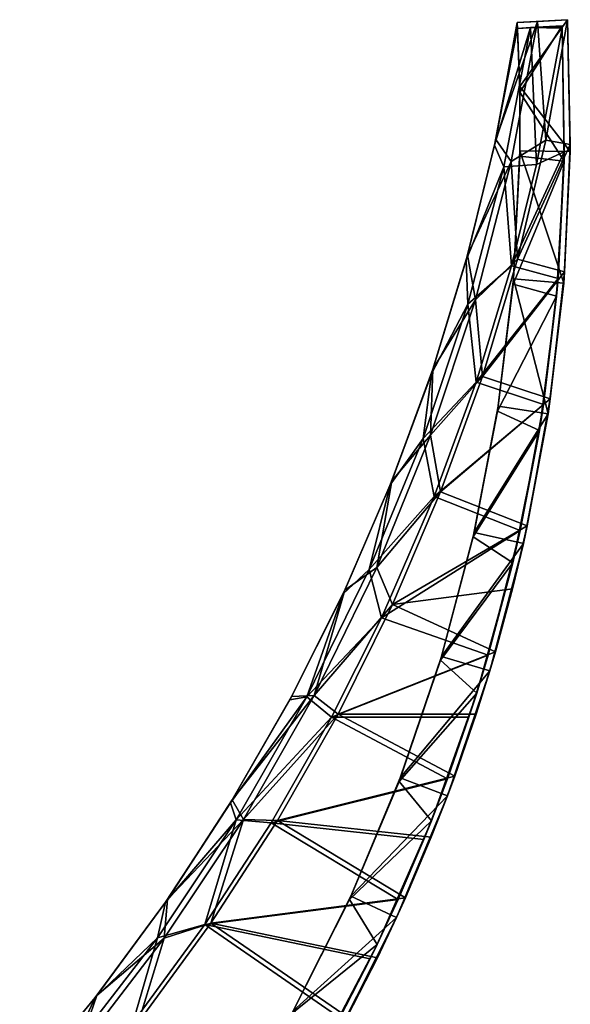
# Model space of a CAD drawing. Header units: metres. Extents: x -1 to 1503, y -1017 to 0.
# Tile 3 of 3: x 1224 to 1503, y -500 to 0. Entities that reach past the tile are written whole.
import ezdxf

# ---------------------------------------------------------------- set-up
doc = ezdxf.new("R2010")
doc.units = ezdxf.units.M

msp = doc.modelspace()

# ---------------------------------------------------------------- linework, layer by layer
at = {"layer": 'None'}
for points in [[(1486.69812, -0.726151, -427), (1476.493774, -1.283212, -45), (1501.99707, 0.109018, -45)], [(1501.99707, 0.109018, -45), (1476.493774, -1.283212, -45), (1477.704712, -33.823986, -45)], [(1503.325073, -66.765823, -45), (1501.99707, 0.109018, -45), (1477.704712, -33.823986, -45)], [(1501.99707, 0.109018, -45), (1501.99707, 0.109018, -427), (1486.69812, -0.726151, -427)], [(1491.018188, -61.054321, -427), (1486.69812, -0.726151, -427), (1501.99707, 0.109018, -427)], [(1491.018188, -61.054321, -427), (1501.99707, 0.109018, -427), (1503.366577, -63.199806, -391.915192)], [(1503.325073, -66.765823, -45), (1503.366577, -63.199806, -391.915192), (1501.99707, 0.109018, -45)], [(1503.366577, -63.199806, -391.915192), (1501.99707, 0.109018, -427), (1501.99707, 0.109018, -45)], [(1469.658203, -74.577911, -537), (1483.166382, -3.923418, -537), (1464.940063, -63.496536, -537)], [(1464.940063, -63.496536, -537), (1483.166382, -3.923418, -537), (1476.657349, -4.278752, -537)], [(1476.657349, -4.278752, -537), (1476.018555, -4.313621, -537), (1464.940063, -63.496536, -537)], [(1465.544556, -60.685059, -540), (1464.940063, -63.496536, -537), (1476.018555, -4.313621, -537)], [(1473.335449, -71.890892, -540), (1465.544556, -60.685059, -540), (1486.69812, -0.726151, -540)], [(1465.544556, -60.685059, -540), (1476.493774, -1.283212, -540), (1486.69812, -0.726151, -540)], [(1476.493774, -1.283212, -540), (1465.544556, -60.685059, -540), (1476.018555, -4.313621, -537)], [(1469.658203, -74.577911, -424), (1486.210327, -73.353264, -424), (1483.166382, -3.923418, -424)], [(1469.658203, -74.577911, -424), (1483.166382, -3.923418, -424), (1469.658203, -74.577911, -537)], [(1483.166382, -3.923418, -424), (1483.166382, -3.923418, -537), (1469.658203, -74.577911, -537)], [(1473.335449, -71.890892, -427), (1486.69812, -0.726151, -427), (1491.018188, -61.054321, -427)], [(1473.335449, -71.890892, -540), (1486.69812, -0.726151, -540), (1473.335449, -71.890892, -427)], [(1486.69812, -0.726151, -540), (1486.69812, -0.726151, -427), (1473.335449, -71.890892, -427)], [(1476.018555, -4.313621, -537), (1476.657349, -4.278752, -537), (1476.493774, -1.283212, -540)], [(1486.69812, -0.726151, -540), (1476.493774, -1.283212, -540), (1486.69812, -0.726151, -427)], [(1476.493774, -1.283212, -540), (1476.493774, -1.283212, -45), (1486.69812, -0.726151, -427)], [(1476.657349, -4.278752, -537), (1476.657349, -4.278752, -48), (1476.493774, -1.283212, -540)], [(1476.657349, -4.278752, -48), (1476.493774, -1.283212, -45), (1476.493774, -1.283212, -540)], [(1477.704712, -33.823986, -45), (1476.493774, -1.283212, -45), (1477.731567, -35.276875, -46.5)], [(1476.493774, -1.283212, -45), (1476.657349, -4.278752, -48), (1477.731567, -35.276875, -46.5)], [(1499.1604, -3.050304, -48), (1476.657349, -4.278752, -48), (1483.166382, -3.923418, -424)], [(1476.657349, -4.278752, -48), (1499.1604, -3.050304, -48), (1477.757935, -36.729736, -48)], [(1483.166382, -3.923418, -424), (1476.657349, -4.278752, -48), (1476.657349, -4.278752, -537)], [(1476.657349, -4.278752, -537), (1483.166382, -3.923418, -537), (1483.166382, -3.923418, -424)], [(1477.731567, -35.276875, -46.5), (1476.657349, -4.278752, -48), (1477.757935, -36.729736, -48)], [(1499.1604, -3.050304, -48), (1500.239136, -71.678444, -48), (1477.757935, -36.729736, -48)], [(1499.1604, -3.050304, -424), (1499.1604, -3.050304, -48), (1483.166382, -3.923418, -424)], [(1499.178467, -3.404307, -424), (1499.1604, -3.050304, -424), (1483.166382, -3.923418, -424)], [(1499.196533, -3.758317, -424), (1499.178467, -3.404307, -424), (1483.166382, -3.923418, -424)], [(1483.166382, -3.923418, -424), (1499.214355, -4.112334, -424), (1499.196533, -3.758317, -424)], [(1486.210327, -73.353264, -424), (1499.214355, -4.112334, -424), (1483.166382, -3.923418, -424)], [(1500.32312, -66.874901, -389.226563), (1499.214355, -4.112334, -424), (1486.210327, -73.353264, -424)], [(1500.239136, -71.678444, -48), (1499.1604, -3.050304, -48), (1500.32312, -66.874901, -389.226563)], [(1500.32312, -66.874901, -389.226563), (1499.1604, -3.050304, -48), (1499.214355, -4.112334, -424)], [(1499.1604, -3.050304, -48), (1499.196533, -3.758317, -424), (1499.214355, -4.112334, -424)], [(1499.1604, -3.050304, -424), (1499.178467, -3.404307, -424), (1499.1604, -3.050304, -48)], [(1499.178467, -3.404307, -424), (1499.196533, -3.758317, -424), (1499.1604, -3.050304, -48)], [(1477.731567, -35.276875, -46.5), (1477.764771, -67.793343, -46.5), (1477.704712, -33.823986, -45)], [(1477.764771, -67.793343, -46.5), (1477.786621, -66.387177, -45), (1477.704712, -33.823986, -45)], [(1503.325073, -66.765823, -45), (1477.704712, -33.823986, -45), (1477.786621, -66.387177, -45)], [(1477.757935, -36.729736, -48), (1477.740723, -69.199295, -48), (1477.731567, -35.276875, -46.5)], [(1477.740723, -69.199295, -48), (1477.764771, -67.793343, -46.5), (1477.731567, -35.276875, -46.5)], [(1477.757935, -36.729736, -48), (1500.239136, -71.678444, -48), (1477.740723, -69.199295, -48)], [(1451.268921, -119.376381, -540), (1450.558228, -121.964569, -537), (1464.940063, -63.496536, -537)], [(1450.558228, -121.964569, -537), (1469.658203, -74.577911, -537), (1464.940063, -63.496536, -537)], [(1465.544556, -60.685059, -540), (1451.268921, -119.376381, -540), (1464.940063, -63.496536, -537)], [(1451.268921, -119.376381, -540), (1465.544556, -60.685059, -540), (1473.335449, -71.890892, -540)], [(1476.595581, -121.498314, -427), (1473.335449, -71.890892, -427), (1491.018188, -61.054321, -427)], [(1476.595581, -121.498314, -427), (1491.018188, -61.054321, -427), (1503.366577, -63.199806, -391.915192)], [(1476.595581, -121.498314, -427), (1503.366577, -63.199806, -391.915192), (1500.449951, -127.891609, -357.786987)], [(1500.449951, -127.891609, -357.786987), (1503.366577, -63.199806, -391.915192), (1503.325073, -66.765823, -45)], [(1497.204102, -131.175903, -355.300964), (1500.32312, -66.874901, -389.226563), (1473.529541, -124.734077, -424)], [(1473.529541, -124.734077, -424), (1500.32312, -66.874901, -389.226563), (1486.210327, -73.353264, -424)], [(1477.740723, -69.199295, -48), (1474.339844, -134.039581, -48), (1477.764771, -67.793343, -46.5)], [(1474.339844, -134.039581, -48), (1474.564209, -131.42421, -45), (1477.764771, -67.793343, -46.5)], [(1500.239136, -71.678444, -48), (1474.339844, -134.039581, -48), (1477.740723, -69.199295, -48)], [(1477.764771, -67.793343, -46.5), (1474.564209, -131.42421, -45), (1477.786621, -66.387177, -45)], [(1500.015015, -133.571899, -45), (1477.786621, -66.387177, -45), (1474.564209, -131.42421, -45)], [(1500.015015, -133.571899, -45), (1503.325073, -66.765823, -45), (1477.786621, -66.387177, -45)], [(1497.204102, -131.175903, -355.300964), (1500.239136, -71.678444, -48), (1500.32312, -66.874901, -389.226563)], [(1500.015015, -133.571899, -45), (1500.449951, -127.891609, -357.786987), (1503.325073, -66.765823, -45)], [(1451.474976, -144.176041, -537), (1469.658203, -74.577911, -537), (1450.558228, -121.964569, -537)], [(1455.245605, -142.003235, -540), (1451.268921, -119.376381, -540), (1473.335449, -71.890892, -540)], [(1451.474976, -144.176041, -424), (1473.529541, -124.734077, -424), (1469.658203, -74.577911, -424)], [(1451.474976, -144.176041, -424), (1469.658203, -74.577911, -424), (1451.474976, -144.176041, -537)], [(1469.658203, -74.577911, -424), (1469.658203, -74.577911, -537), (1451.474976, -144.176041, -537)], [(1455.245605, -142.003235, -427), (1473.335449, -71.890892, -427), (1476.595581, -121.498314, -427)], [(1455.245605, -142.003235, -540), (1473.335449, -71.890892, -540), (1455.245605, -142.003235, -427)], [(1473.335449, -71.890892, -540), (1473.335449, -71.890892, -427), (1455.245605, -142.003235, -427)], [(1473.529541, -124.734077, -424), (1486.210327, -73.353264, -424), (1469.658203, -74.577911, -424)], [(1500.239136, -71.678444, -48), (1496.419312, -140.208694, -48), (1474.339844, -134.039581, -48)], [(1496.419312, -140.208694, -48), (1500.239136, -71.678444, -48), (1497.204102, -131.175903, -355.300964)], [(1451.268921, -119.376381, -540), (1433.712158, -177.171051, -540), (1450.558228, -121.964569, -537)], [(1433.712158, -177.171051, -540), (1451.268921, -119.376381, -540), (1455.245605, -142.003235, -540)], [(1433.712158, -177.171051, -540), (1432.918213, -179.533478, -537), (1450.558228, -121.964569, -537)], [(1432.918213, -179.533478, -537), (1451.474976, -144.176041, -537), (1450.558228, -121.964569, -537)], [(1455.607056, -183.859222, -424), (1473.529541, -124.734077, -424), (1451.474976, -144.176041, -424)], [(1458.775391, -181.029236, -427), (1455.245605, -142.003235, -427), (1476.595581, -121.498314, -427)], [(1455.607056, -183.859222, -424), (1497.204102, -131.175903, -355.300964), (1473.529541, -124.734077, -424)], [(1458.775391, -181.029236, -427), (1476.595581, -121.498314, -427), (1500.449951, -127.891609, -357.786987)], [(1458.775391, -181.029236, -427), (1500.449951, -127.891609, -357.786987), (1493.181641, -192.374817, -325.451538)], [(1493.181641, -192.374817, -325.451538), (1500.449951, -127.891609, -357.786987), (1500.015015, -133.571899, -45)], [(1489.770264, -195.252441, -323.16394), (1497.204102, -131.175903, -355.300964), (1455.607056, -183.859222, -424)], [(1474.339844, -134.039581, -48), (1466.466309, -198.489838, -48), (1474.564209, -131.42421, -45)], [(1466.466309, -198.489838, -48), (1466.842163, -196.081512, -45), (1474.564209, -131.42421, -45)], [(1496.419312, -140.208694, -48), (1466.466309, -198.489838, -48), (1474.339844, -134.039581, -48)], [(1492.082886, -199.98793, -45), (1474.564209, -131.42421, -45), (1466.842163, -196.081512, -45)], [(1492.082886, -199.98793, -45), (1500.015015, -133.571899, -45), (1474.564209, -131.42421, -45)], [(1489.770264, -195.252441, -323.16394), (1496.419312, -140.208694, -48), (1497.204102, -131.175903, -355.300964)], [(1492.082886, -199.98793, -45), (1493.181641, -192.374817, -325.451538), (1500.015015, -133.571899, -45)], [(1428.69751, -212.408813, -424), (1455.607056, -183.859222, -424), (1451.474976, -144.176041, -424)], [(1428.69751, -212.408813, -424), (1451.474976, -144.176041, -424), (1428.69751, -212.408813, -537)], [(1451.474976, -144.176041, -424), (1451.474976, -144.176041, -537), (1428.69751, -212.408813, -537)], [(1428.69751, -212.408813, -537), (1451.474976, -144.176041, -537), (1432.918213, -179.533478, -537)], [(1432.509521, -210.749527, -427), (1455.245605, -142.003235, -427), (1458.775391, -181.029236, -427)], [(1432.509521, -210.749527, -540), (1455.245605, -142.003235, -540), (1432.509521, -210.749527, -427)], [(1455.245605, -142.003235, -540), (1455.245605, -142.003235, -427), (1432.509521, -210.749527, -427)], [(1432.509521, -210.749527, -540), (1433.712158, -177.171051, -540), (1455.245605, -142.003235, -540)], [(1496.419312, -140.208694, -48), (1487.720581, -208.291855, -48), (1466.466309, -198.489838, -48)], [(1487.720581, -208.291855, -48), (1496.419312, -140.208694, -48), (1489.770264, -195.252441, -323.16394)], [(1412.929932, -233.885803, -540), (1412.075684, -236.021866, -537), (1432.918213, -179.533478, -537)], [(1412.075684, -236.021866, -537), (1428.69751, -212.408813, -537), (1432.918213, -179.533478, -537)], [(1433.712158, -177.171051, -540), (1412.929932, -233.885803, -540), (1432.918213, -179.533478, -537)], [(1412.929932, -233.885803, -540), (1433.712158, -177.171051, -540), (1432.509521, -210.749527, -540)], [(1434.38208, -241.875183, -424), (1455.607056, -183.859222, -424), (1428.69751, -212.408813, -424)], [(1437.614868, -239.456314, -427), (1432.509521, -210.749527, -427), (1458.775391, -181.029236, -427)], [(1434.38208, -241.875183, -424), (1489.770264, -195.252441, -323.16394), (1455.607056, -183.859222, -424)], [(1437.614868, -239.456314, -427), (1458.775391, -181.029236, -427), (1493.181641, -192.374817, -325.451538)], [(1437.614868, -239.456314, -427), (1493.181641, -192.374817, -325.451538), (1481.52063, -256.70343, -294.833862)], [(1481.52063, -256.70343, -294.833862), (1493.181641, -192.374817, -325.451538), (1492.082886, -199.98793, -45)], [(1477.965088, -259.103821, -292.779022), (1489.770264, -195.252441, -323.16394), (1434.38208, -241.875183, -424)], [(1466.466309, -198.489838, -48), (1454.157593, -262.241882, -48), (1466.842163, -196.081512, -45)], [(1454.157593, -262.241882, -48), (1454.657593, -260.048157, -45), (1466.842163, -196.081512, -45)], [(1487.720581, -208.291855, -48), (1454.157593, -262.241882, -48), (1466.466309, -198.489838, -48)], [(1454.657593, -260.048157, -45), (1492.082886, -199.98793, -45), (1466.842163, -196.081512, -45)], [(1477.965088, -259.103821, -292.779022), (1487.720581, -208.291855, -48), (1489.770264, -195.252441, -323.16394)], [(1479.566895, -265.694519, -45), (1492.082886, -199.98793, -45), (1454.657593, -260.048157, -45)], [(1479.566895, -265.694519, -45), (1481.52063, -256.70343, -294.833862), (1492.082886, -199.98793, -45)], [(1487.720581, -208.291855, -48), (1474.187134, -275.581024, -48), (1454.157593, -262.241882, -48)], [(1474.187134, -275.581024, -48), (1487.720581, -208.291855, -48), (1477.965088, -259.103821, -292.779022)], [(1401.426758, -278.973328, -424), (1434.38208, -241.875183, -424), (1428.69751, -212.408813, -424)], [(1401.426758, -278.973328, -424), (1428.69751, -212.408813, -424), (1401.426758, -278.973328, -537)], [(1428.69751, -212.408813, -424), (1428.69751, -212.408813, -537), (1401.426758, -278.973328, -537)], [(1401.426758, -278.973328, -537), (1428.69751, -212.408813, -537), (1412.075684, -236.021866, -537)], [(1405.229004, -277.822266, -427), (1432.509521, -210.749527, -427), (1437.614868, -239.456314, -427)], [(1405.229004, -277.822266, -540), (1432.509521, -210.749527, -540), (1405.229004, -277.822266, -427)], [(1432.509521, -210.749527, -540), (1432.509521, -210.749527, -427), (1405.229004, -277.822266, -427)], [(1405.229004, -277.822266, -540), (1412.929932, -233.885803, -540), (1432.509521, -210.749527, -540)], [(1412.929932, -233.885803, -540), (1388.988159, -289.34079, -540), (1412.075684, -236.021866, -537)], [(1388.988159, -289.34079, -540), (1412.929932, -233.885803, -540), (1405.229004, -277.822266, -540)], [(1388.988159, -289.34079, -540), (1388.096191, -291.25174, -537), (1412.075684, -236.021866, -537)], [(1388.096191, -291.25174, -537), (1401.426758, -278.973328, -537), (1412.075684, -236.021866, -537)], [(1413.181885, -296.592255, -427), (1405.229004, -277.822266, -427), (1437.614868, -239.456314, -427)], [(1413.181885, -296.592255, -427), (1437.614868, -239.456314, -427), (1481.52063, -256.70343, -294.833862)], [(1407.62085, -303.515411, -424), (1434.38208, -241.875183, -424), (1401.426758, -278.973328, -424)], [(1407.62085, -303.515411, -424), (1477.965088, -259.103821, -292.779022), (1434.38208, -241.875183, -424)], [(1461.748047, -322.454865, -264.253143), (1477.965088, -259.103821, -292.779022), (1407.62085, -303.515411, -424)], [(1413.181885, -296.592255, -427), (1481.52063, -256.70343, -294.833862), (1474.021362, -288.736542, -280.198517)], [(1461.748047, -322.454865, -264.253143), (1474.187134, -275.581024, -48), (1477.965088, -259.103821, -292.779022)], [(1474.021362, -288.736542, -280.198517), (1481.52063, -256.70343, -294.833862), (1479.566895, -265.694519, -45)], [(1454.157593, -262.241882, -48), (1437.472534, -324.990936, -48), (1454.657593, -260.048157, -45)], [(1437.472534, -324.990936, -48), (1438.06897, -323.016541, -45), (1454.657593, -260.048157, -45)], [(1474.187134, -275.581024, -48), (1437.472534, -324.990936, -48), (1454.157593, -262.241882, -48)], [(1438.06897, -323.016541, -45), (1479.566895, -265.694519, -45), (1454.657593, -260.048157, -45)], [(1462.5271, -330.375702, -45), (1479.566895, -265.694519, -45), (1438.06897, -323.016541, -45)], [(1462.5271, -330.375702, -45), (1474.021362, -288.736542, -280.198517), (1479.566895, -265.694519, -45)], [(1369.783813, -343.574036, -424), (1407.62085, -303.515411, -424), (1401.426758, -278.973328, -424)], [(1369.783813, -343.574036, -424), (1401.426758, -278.973328, -424), (1369.783813, -343.574036, -537)], [(1401.426758, -278.973328, -424), (1401.426758, -278.973328, -537), (1369.783813, -343.574036, -537)], [(1369.783813, -343.574036, -537), (1401.426758, -278.973328, -537), (1388.096191, -291.25174, -537)], [(1373.525879, -342.921417, -427), (1405.229004, -277.822266, -427), (1413.181885, -296.592255, -427)], [(1373.525879, -342.921417, -540), (1405.229004, -277.822266, -540), (1373.525879, -342.921417, -427)], [(1405.229004, -277.822266, -540), (1405.229004, -277.822266, -427), (1373.525879, -342.921417, -427)], [(1373.525879, -342.921417, -540), (1388.988159, -289.34079, -540), (1405.229004, -277.822266, -540)], [(1474.187134, -275.581024, -48), (1455.888062, -341.733337, -48), (1437.472534, -324.990936, -48)], [(1455.888062, -341.733337, -48), (1474.187134, -275.581024, -48), (1461.748047, -322.454865, -264.253143)], [(1388.988159, -289.34079, -540), (1361.962769, -343.360138, -540), (1388.096191, -291.25174, -537)], [(1373.525879, -342.921417, -540), (1361.962769, -343.360138, -540), (1388.988159, -289.34079, -540)], [(1465.38269, -320.679932, -266.013672), (1413.181885, -296.592255, -427), (1474.021362, -288.736542, -280.198517)], [(1462.5271, -330.375702, -45), (1465.38269, -320.679932, -266.013672), (1474.021362, -288.736542, -280.198517)], [(1361.962769, -343.360138, -540), (1361.055542, -345.049042, -537), (1388.096191, -291.25174, -537)], [(1361.055542, -345.049042, -537), (1369.783813, -343.574036, -537), (1388.096191, -291.25174, -537)], [(1385.554688, -352.253967, -427), (1373.525879, -342.921417, -427), (1413.181885, -296.592255, -427)], [(1385.554688, -352.253967, -427), (1413.181885, -296.592255, -427), (1465.38269, -320.679932, -266.013672)], [(1382.32666, -353.811493, -424), (1407.62085, -303.515411, -424), (1369.783813, -343.574036, -424)], [(1382.32666, -353.811493, -424), (1461.748047, -322.454865, -264.253143), (1407.62085, -303.515411, -424)], [(1382.32666, -353.811493, -424), (1451.959106, -353.905548, -250.69899), (1461.748047, -322.454865, -264.253143)], [(1455.656494, -352.28656, -252.38739), (1385.554688, -352.253967, -427), (1465.38269, -320.679932, -266.013672)], [(1437.472534, -324.990936, -48), (1416.491089, -386.43689, -48), (1438.06897, -323.016541, -45)], [(1416.491089, -386.43689, -48), (1417.15625, -384.683838, -45), (1438.06897, -323.016541, -45)], [(1417.15625, -384.683838, -45), (1462.5271, -330.375702, -45), (1438.06897, -323.016541, -45)], [(1451.959106, -353.905548, -250.69899), (1455.888062, -341.733337, -48), (1461.748047, -322.454865, -264.253143)], [(1455.656494, -352.28656, -252.38739), (1465.38269, -320.679932, -266.013672), (1462.5271, -330.375702, -45)], [(1455.888062, -341.733337, -48), (1416.491089, -386.43689, -48), (1437.472534, -324.990936, -48)], [(1441.04541, -393.720367, -45), (1462.5271, -330.375702, -45), (1417.15625, -384.683838, -45)], [(1441.04541, -393.720367, -45), (1455.656494, -352.28656, -252.38739), (1462.5271, -330.375702, -45)], [(1333.90918, -405.924194, -537), (1369.783813, -343.574036, -537), (1331.038696, -397.244263, -537)], [(1369.783813, -343.574036, -537), (1361.055542, -345.049042, -537), (1331.038696, -397.244263, -537)], [(1337.542236, -405.755768, -540), (1331.939331, -395.772522, -540), (1373.525879, -342.921417, -540)], [(1331.939331, -395.772522, -540), (1361.962769, -343.360138, -540), (1373.525879, -342.921417, -540)], [(1361.962769, -343.360138, -540), (1331.939331, -395.772522, -540), (1361.055542, -345.049042, -537)], [(1333.90918, -405.924194, -424), (1382.32666, -353.811493, -424), (1369.783813, -343.574036, -424)], [(1333.90918, -405.924194, -424), (1369.783813, -343.574036, -424), (1333.90918, -405.924194, -537)], [(1369.783813, -343.574036, -424), (1369.783813, -343.574036, -537), (1333.90918, -405.924194, -537)], [(1337.542236, -405.755768, -427), (1373.525879, -342.921417, -427), (1385.554688, -352.253967, -427)], [(1337.542236, -405.755768, -540), (1373.525879, -342.921417, -540), (1337.542236, -405.755768, -427)], [(1373.525879, -342.921417, -540), (1373.525879, -342.921417, -427), (1337.542236, -405.755768, -427)], [(1455.888062, -341.733337, -48), (1432.916382, -406.411682, -48), (1416.491089, -386.43689, -48)], [(1432.916382, -406.411682, -48), (1455.888062, -341.733337, -48), (1441.031494, -385.184479, -237.626144)], [(1455.888062, -341.733337, -48), (1451.959106, -353.905548, -250.69899), (1441.031494, -385.184479, -237.626144)], [(1331.939331, -395.772522, -540), (1331.038696, -397.244263, -537), (1361.055542, -345.049042, -537)], [(1333.90918, -405.924194, -424), (1351.665283, -407.382324, -424), (1382.32666, -353.811493, -424)], [(1354.821777, -406.263, -427), (1337.542236, -405.755768, -427), (1385.554688, -352.253967, -427)], [(1351.665283, -407.382324, -424), (1441.031494, -385.184479, -237.626144), (1382.32666, -353.811493, -424)], [(1354.821777, -406.263, -427), (1385.554688, -352.253967, -427), (1444.786255, -383.711182, -239.249374)], [(1441.031494, -385.184479, -237.626144), (1451.959106, -353.905548, -250.69899), (1382.32666, -353.811493, -424)], [(1385.554688, -352.253967, -427), (1455.656494, -352.28656, -252.38739), (1444.786255, -383.711182, -239.249374)], [(1441.04541, -393.720367, -45), (1444.786255, -383.711182, -239.249374), (1455.656494, -352.28656, -252.38739)], [(1354.821777, -406.263, -427), (1444.786255, -383.711182, -239.249374), (1432.820801, -414.784668, -226.666748)], [(1416.491089, -386.43689, -48), (1391.313477, -446.286011, -48), (1417.15625, -384.683838, -45)], [(1391.313477, -446.286011, -48), (1392.019775, -444.753448, -45), (1417.15625, -384.683838, -45)], [(1392.019775, -444.753448, -45), (1441.04541, -393.720367, -45), (1417.15625, -384.683838, -45)], [(1432.820801, -414.784668, -226.666748), (1444.786255, -383.711182, -239.249374), (1441.04541, -393.720367, -45)], [(1351.665283, -407.382324, -424), (1429.103394, -415.89502, -225.193741), (1441.031494, -385.184479, -237.626144)], [(1432.916382, -406.411682, -48), (1391.313477, -446.286011, -48), (1416.491089, -386.43689, -48)], [(1432.916382, -406.411682, -48), (1441.031494, -385.184479, -237.626144), (1429.103394, -415.89502, -225.193741)], [(1415.225342, -455.42392, -45), (1441.04541, -393.720367, -45), (1392.019775, -444.753448, -45)], [(1415.225342, -455.42392, -45), (1432.820801, -414.784668, -226.666748), (1441.04541, -393.720367, -45)], [(1299.013184, -446.411804, -540), (1298.140381, -447.672943, -537), (1331.038696, -397.244263, -537)], [(1333.90918, -405.924194, -537), (1331.038696, -397.244263, -537), (1298.140381, -447.672943, -537)], [(1331.939331, -395.772522, -540), (1299.013184, -446.411804, -540), (1331.038696, -397.244263, -537)], [(1299.013184, -446.411804, -540), (1331.939331, -395.772522, -540), (1337.542236, -405.755768, -540)], [(1293.962158, -465.746979, -424), (1318.038818, -459.136078, -424), (1333.90918, -405.924194, -424)], [(1293.962158, -465.746979, -424), (1333.90918, -405.924194, -424), (1293.962158, -465.746979, -537)], [(1333.90918, -405.924194, -424), (1333.90918, -405.924194, -537), (1293.962158, -465.746979, -537)], [(1293.962158, -465.746979, -537), (1333.90918, -405.924194, -537), (1298.140381, -447.672943, -537)], [(1297.438843, -466.04422, -427), (1337.542236, -405.755768, -427), (1321.081543, -458.446228, -427)], [(1297.438843, -466.04422, -540), (1337.542236, -405.755768, -540), (1297.438843, -466.04422, -427)], [(1337.542236, -405.755768, -540), (1337.542236, -405.755768, -427), (1297.438843, -466.04422, -427)], [(1297.438843, -466.04422, -540), (1299.013184, -446.411804, -540), (1337.542236, -405.755768, -540)], [(1318.038818, -459.136078, -424), (1351.665283, -407.382324, -424), (1333.90918, -405.924194, -424)], [(1318.038818, -459.136078, -424), (1416.053711, -446.349518, -213.268692), (1351.665283, -407.382324, -424)], [(1337.542236, -405.755768, -427), (1354.821777, -406.263, -427), (1321.081543, -458.446228, -427)], [(1321.081543, -458.446228, -427), (1354.821777, -406.263, -427), (1419.71814, -445.58905, -214.603195)], [(1416.053711, -446.349518, -213.268692), (1429.103394, -415.89502, -225.193741), (1351.665283, -407.382324, -424)], [(1419.71814, -445.58905, -214.603195), (1354.821777, -406.263, -427), (1432.820801, -414.784668, -226.666748)], [(1432.916382, -406.411682, -48), (1405.389282, -469.28653, -48), (1391.313477, -446.286011, -48)], [(1405.389282, -469.28653, -48), (1432.916382, -406.411682, -48), (1416.053711, -446.349518, -213.268692)], [(1416.053711, -446.349518, -213.268692), (1432.916382, -406.411682, -48), (1429.103394, -415.89502, -225.193741)], [(1415.225342, -455.42392, -45), (1419.71814, -445.58905, -214.603195), (1432.820801, -414.784668, -226.666748)], [(1263.288818, -495.11734, -540), (1262.464233, -496.176147, -537), (1298.140381, -447.672943, -537)], [(1293.962158, -465.746979, -537), (1298.140381, -447.672943, -537), (1262.464233, -496.176147, -537)], [(1299.013184, -446.411804, -540), (1263.288818, -495.11734, -540), (1298.140381, -447.672943, -537)], [(1263.288818, -495.11734, -540), (1299.013184, -446.411804, -540), (1297.438843, -466.04422, -540)], [(1318.038818, -459.136078, -424), (1401.862061, -476.540802, -201.855057), (1416.053711, -446.349518, -213.268692)], [(1405.5354, -475.960938, -203.120316), (1321.081543, -458.446228, -427), (1419.71814, -445.58905, -214.603195)], [(1391.313477, -446.286011, -48), (1362.060059, -504.252075, -48), (1392.019775, -444.753448, -45)], [(1362.060059, -504.252075, -48), (1362.78064, -502.936554, -45), (1392.019775, -444.753448, -45)], [(1405.389282, -469.28653, -48), (1362.060059, -504.252075, -48), (1391.313477, -446.286011, -48)], [(1362.78064, -502.936554, -45), (1415.225342, -455.42392, -45), (1392.019775, -444.753448, -45)], [(1401.862061, -476.540802, -201.855057), (1405.389282, -469.28653, -48), (1416.053711, -446.349518, -213.268692)], [(1405.5354, -475.960938, -203.120316), (1419.71814, -445.58905, -214.603195), (1415.225342, -455.42392, -45)], [(1281.551147, -508.914001, -424), (1386.545898, -506.381805, -190.987137), (1318.038818, -459.136078, -424)], [(1281.551147, -508.914001, -424), (1318.038818, -459.136078, -424), (1293.962158, -465.746979, -424)], [(1284.442261, -508.636383, -427), (1321.081543, -458.446228, -427), (1390.222168, -505.978394, -192.186707)], [(1297.438843, -466.04422, -427), (1321.081543, -458.446228, -427), (1284.442261, -508.636383, -427)], [(1386.545898, -506.381805, -190.987137), (1401.862061, -476.540802, -201.855057), (1318.038818, -459.136078, -424)], [(1321.081543, -458.446228, -427), (1405.5354, -475.960938, -203.120316), (1390.222168, -505.978394, -192.186707)], [(1385.190918, -515.189636, -45), (1415.225342, -455.42392, -45), (1362.78064, -502.936554, -45)], [(1385.190918, -515.189636, -45), (1405.5354, -475.960938, -203.120316), (1415.225342, -455.42392, -45)], [(1250.120117, -522.776794, -424), (1281.551147, -508.914001, -424), (1293.962158, -465.746979, -424)], [(1250.120117, -522.776794, -424), (1293.962158, -465.746979, -424), (1250.120117, -522.776794, -537)], [(1293.962158, -465.746979, -424), (1293.962158, -465.746979, -537), (1250.120117, -522.776794, -537)], [(1250.120117, -522.776794, -537), (1293.962158, -465.746979, -537), (1262.464233, -496.176147, -537)], [(1253.39502, -523.51709, -427), (1297.438843, -466.04422, -427), (1284.442261, -508.636383, -427)], [(1253.39502, -523.51709, -540), (1297.438843, -466.04422, -540), (1253.39502, -523.51709, -427)], [(1297.438843, -466.04422, -540), (1297.438843, -466.04422, -427), (1253.39502, -523.51709, -427)], [(1253.39502, -523.51709, -540), (1263.288818, -495.11734, -540), (1297.438843, -466.04422, -540)], [(1405.389282, -469.28653, -48), (1373.447021, -530.037476, -48), (1362.060059, -504.252075, -48)], [(1373.447021, -530.037476, -48), (1405.389282, -469.28653, -48), (1386.545898, -506.381805, -190.987137)], [(1405.389282, -469.28653, -48), (1401.862061, -476.540802, -201.855057), (1386.545898, -506.381805, -190.987137)], [(1385.190918, -515.189636, -45), (1390.222168, -505.978394, -192.186707), (1405.5354, -475.960938, -203.120316)], [(1224.879272, -541.73468, -540), (1224.122681, -542.601074, -537), (1262.464233, -496.176147, -537)], [(1250.120117, -522.776794, -537), (1262.464233, -496.176147, -537), (1224.122681, -542.601074, -537)], [(1263.288818, -495.11734, -540), (1224.879272, -541.73468, -540), (1262.464233, -496.176147, -537)], [(1224.879272, -541.73468, -540), (1263.288818, -495.11734, -540), (1253.39502, -523.51709, -540)]]:
    msp.add_3dface(points, dxfattribs=at)

doc.saveas('drawing.dxf')
